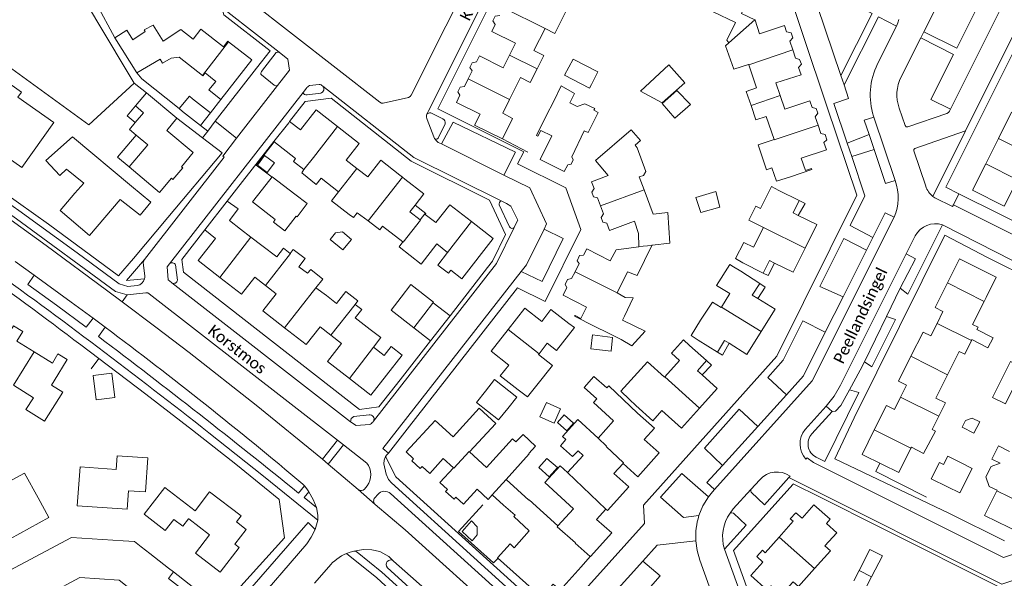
# Model space of a CAD drawing. Extents: x 177628 to 188968, y 384226 to 390673.
# Tile 209 of 256: x 184221 to 184437, y 385762 to 385885. Entities that reach past the tile are written whole.
import ezdxf

# ---------------------------------------------------------------- set-up
doc = ezdxf.new("R2010")
doc.units = 0
for name, color, linetype, lineweight in [('B01_D', 14, 'Continuous', 9), ('B01_F', 14, 'Continuous', 9), ('B01_T', 14, 'Continuous', 9), ('B02_F', 14, 'Continuous', 9), ('B02_T', 14, 'Continuous', 9), ('B07_D', 14, 'Continuous', 9), ('B07_F', 14, 'Continuous', 9), ('B11_F', 14, 'Continuous', 9), ('B11_S', 14, 'Continuous', 9), ('B14_F', 14, 'Continuous', 9), ('T01_F', 253, 'Continuous', 9), ('T01_T', 253, 'Continuous', 9), ('T04_F', 253, 'HAAG', 9), ('T04_T', 253, 'HAAG', 9), ('T05_F', 253, 'Continuous', 9), ('T05_T', 253, 'Continuous', 9), ('T22_T', 253, 'Continuous', 9), ('V00_F', 8, 'Continuous', 9), ('V00_T', 8, 'Continuous', 9), ('Z06', 7, 'Continuous', 9)]:
    doc.layers.add(name, color=color, linetype=linetype, lineweight=lineweight)
doc.styles.add('Legend', font='calibri.ttf')
doc.linetypes.add('HAAG', pattern='A,4,-1,[5,TOPOCAD.SHX,S=0.35,R=0,X=-0.35,Y=-0.35],-1', length=6)

msp = doc.modelspace()

# ---------------------------------------------------------------- linework, layer by layer
at = {"layer": 'B01_D', "linetype": 'Continuous'}
for points in [[(184381.308, 385893.618), (184382.719, 385892.927), (184379.305, 385885.929), (184382.232, 385884.505)], [(184382.232, 385884.505), (184382.294, 385884.475)], [(184382.294, 385884.475), (184383.284, 385881.426), (184388.759, 385883.304), (184389.238, 385881.886)], [(184328.398, 385876.766), (184329.726, 385879.399), (184324.527, 385881.994), (184325.285, 385883.517)], [(184389.918, 385879.871), (184390.561, 385877.967)], [(184390.561, 385877.967), (184391.193, 385876.095)], [(184321.18, 385875.29), (184321.846, 385876.627), (184327.021, 385874.034), (184328.398, 385876.766)], [(184320.202, 385873.323), (184319.331, 385871.573)], [(184387.829, 385867.91), (184386.885, 385870.7), (184392.407, 385872.498), (184391.864, 385874.107)], [(184319.331, 385871.573), (184318.517, 385869.938)], [(184317.549, 385867.994), (184316.768, 385866.424), (184321.968, 385863.869), (184320.715, 385861.434), (184326.866, 385858.41)], [(184394.827, 385865.305), (184394.324, 385866.801), (184388.834, 385864.941), (184387.829, 385867.91)], [(184326.866, 385858.41), (184329.071, 385862.897)], [(184336.559, 385863.619), (184334.337, 385859.141), (184334.617, 385858.986), (184335.262, 385860.28), (184337.726, 385859.057), (184335.141, 385853.886), (184340.381, 385851.257), (184341.224, 385852.712), (184341.934, 385852.855), (184342.423, 385853.817)], [(184396.121, 385861.455), (184395.514, 385863.261)], [(184396.738, 385859.619), (184396.121, 385861.455)], [(184397.418, 385857.594), (184397.952, 385856.005), (184392.437, 385854.191), (184393.365, 385851.486), (184394.715, 385851.937), (184394.793, 385851.729), (184390.064, 385850.107)], [(184391.993, 385844.9), (184387.514, 385847.123)], [(184391.795, 385841.63), (184390.65, 385842.194), (184391.993, 385844.9)], [(184391.795, 385841.63), (184395.867, 385839.623), (184393.272, 385834.424)], [(184393.272, 385834.424), (184390.64, 385829.15), (184386.57, 385831.181)], [(184379.592, 385831.221), (184384.066, 385828.988)], [(184384.066, 385828.988), (184385.441, 385831.744), (184386.57, 385831.181)], [(184383.353, 385826.709), (184379.149, 385829.417)], [(184382.898, 385823.405), (184381.695, 385824.138), (184383.353, 385826.709)], [(184383.641, 385816.169), (184386.687, 385821.094), (184382.898, 385823.405)], [(184376.613, 385813.592), (184380.534, 385811.145), (184383.641, 385816.169)], [(184371.647, 385809.79), (184367.9, 385813.1)], [(184369.79, 385814.246), (184374.056, 385811.637)], [(184374.056, 385811.637), (184375.628, 385814.207), (184376.613, 385813.592)], [(184370.672, 385806.631), (184369.662, 385807.543), (184371.647, 385809.79)], [(184370.672, 385806.631), (184373.963, 385803.658), (184370.082, 385799.338)], [(184370.082, 385799.338), (184366.142, 385794.952), (184361.835, 385798.805), (184359.84, 385796.587), (184356.122, 385799.931)], [(184307.385, 385788.259), (184305.764, 385789.739), (184312.08, 385796.669), (184316.031, 385793.084), (184321.735, 385799.349), (184325.432, 385795.982)], [(184353.365, 385787.234), (184356.594, 385784.31), (184361.29, 385789.524), (184357.971, 385792.464), (184360.204, 385794.935), (184356.495, 385798.287)], [(184316.111, 385786.273), (184313.89, 385788.281), (184310.936, 385785.018), (184309.269, 385786.539)], [(184349.553, 385777.214), (184349.938, 385776.873), (184354.629, 385782.089), (184351.335, 385785.051), (184353.365, 385787.234)], [(184314.778, 385781.524), (184313.151, 385783.011), (184316.111, 385786.273)], [(184316.641, 385779.822), (184318.323, 385778.286), (184321.29, 385781.56), (184323.727, 385779.346), (184324.599, 385780.306)], [(184387.572, 385771.079), (184390.64, 385774.533), (184390.042, 385775.062), (184391.27, 385776.421), (184392.622, 385775.225), (184395.237, 385778.158), (184398.798, 385774.978), (184397.999, 385774.044), (184400.231, 385772.032), (184397.628, 385769.139), (184398.828, 385768.069), (184395.336, 385764.152)], [(184346.181, 385766.833), (184350.845, 385772.028), (184347.517, 385774.941), (184349.553, 385777.214)], [(184344.169, 385764.571), (184339.502, 385759.403), (184337.998, 385760.727), (184335.475, 385757.897), (184325.814, 385766.526), (184328.548, 385769.568)], [(184387.572, 385771.079), (184384.504, 385767.625), (184383.927, 385768.176), (184382.702, 385766.797), (184384.035, 385765.601), (184381.409, 385762.651), (184384.994, 385759.459), (184385.825, 385760.392), (184388.069, 385758.382), (184390.67, 385761.286), (184391.844, 385760.234), (184395.336, 385764.152)]]:
    msp.add_lwpolyline(points, dxfattribs=at)
at = {"layer": 'B01_F', "linetype": 'Continuous'}
for points in [[(184389.238, 385881.886), (184390.215, 385881.662), (184390.569, 385880.583), (184389.918, 385879.871)], [(184391.193, 385876.095), (184392.081, 385875.856), (184392.471, 385874.826), (184391.864, 385874.107)], [(184394.827, 385865.305), (184395.725, 385865.089), (184396.096, 385864.031), (184395.514, 385863.261)], [(184396.738, 385859.619), (184397.661, 385859.411), (184398.023, 385858.234), (184397.418, 385857.594)], [(184283.31, 385851.702), (184280.987, 385853.472), (184281.489, 385854.088)], [(184266.47, 385844.74), (184261.567, 385838.464)], [(184266.957, 385840.501), (184268.848, 385843.098), (184266.47, 385844.74)], [(184261.567, 385838.464), (184263.899, 385836.58)], [(184344.169, 385764.571), (184346.141, 385766.788)], [(184346.141, 385766.788), (184346.181, 385766.833)]]:
    msp.add_lwpolyline(points, dxfattribs=at)
at = {"layer": 'B01_T', "linetype": 'Continuous'}
for points in [[(184378, 385883.94), (184373.143, 385886.301)], [(184325.285, 385883.517), (184324.777, 385884.283), (184325.284, 385885.315), (184326.262, 385885.481)], [(184376.09, 385880.06), (184378, 385883.94)], [(184248.463, 385881.942), (184248.26, 385882.31), (184250.187, 385883.375)], [(184250.187, 385883.375), (184252.4, 385879.864)], [(184256.307, 385882.427), (184259.024, 385880.317)], [(184266.74, 385879.73), (184266.617, 385879.825), (184265.656, 385878.586), (184260.68, 385882.45), (184259.024, 385880.317)], [(184336.21, 385882.628), (184333.793, 385877.782), (184335.941, 385876.71), (184334.468, 385873.757)], [(184266.74, 385879.73), (184271.838, 385875.771), (184265.085, 385867.074)], [(184376.09, 385880.06), (184376.577, 385879.459)], [(184254.198, 385876.101), (184252.27, 385875.04), (184251.792, 385875.907)], [(184255.91, 385876.31), (184254.198, 385876.101)], [(184255.91, 385876.31), (184261.014, 385872.355)], [(184320.202, 385873.323), (184319.692, 385874.091), (184320.199, 385875.123), (184321.18, 385875.29)], [(184261.014, 385872.355), (184261.15, 385872.25), (184261.65, 385872.877), (184263.963, 385871.032), (184262.47, 385869.16)], [(184334.468, 385873.757), (184332.99, 385870.793), (184330.85, 385871.86), (184328.44, 385867.028)], [(184381.441, 385865.712), (184380.39, 385868.84), (184382.61, 385869.59), (184380.909, 385874.697)], [(184380.909, 385874.697), (184380.888, 385874.76)], [(184217.086, 385853.541), (184217.854, 385854.624), (184221.379, 385852.123), (184228.396, 385862.014), (184220.54, 385867.588), (184221.303, 385868.662), (184217.517, 385871.348)], [(184248.777, 385868.537), (184246.323, 385865.636)], [(184255.42, 385862.975), (184248.777, 385868.537)], [(184265.085, 385867.074), (184262.47, 385869.16)], [(184317.549, 385867.994), (184317.052, 385868.743), (184317.559, 385869.775), (184318.517, 385869.938)], [(184328.44, 385867.028), (184326.965, 385864.071), (184329.071, 385862.897)], [(184336.559, 385863.619), (184338.06, 385866.56)], [(184246.323, 385865.636), (184244.514, 385863.499), (184246.278, 385862.023)], [(184246.323, 385865.636), (184248.086, 385864.16), (184246.278, 385862.023)], [(184285.981, 385864.787), (184282.538, 385860.37), (184280.156, 385862.228)], [(184290.709, 385861.103), (184285.981, 385864.787)], [(184382.49, 385862.59), (184381.441, 385865.712)], [(184435.723, 385858.535), (184438.61, 385864.316), (184445.579, 385860.836), (184442.692, 385855.055)], [(184244.933, 385852.259), (184251.593, 385846.661), (184254.233, 385849.782), (184254.563, 385849.503), (184256.728, 385852.04), (184256.413, 385852.306), (184259.015, 385855.4), (184253.216, 385860.274), (184255.42, 385862.975)], [(184280.156, 385862.228), (184279.96, 385861.96), (184276.711, 385857.812)], [(184382.49, 385862.59), (184384.768, 385863.352), (184386.466, 385858.278)], [(184246.278, 385862.023), (184244.993, 385860.504), (184246.508, 385859.23)], [(184294.927, 385851.929), (184292.572, 385853.764), (184295.426, 385857.426), (184290.709, 385861.103)], [(184342.081, 385854.495), (184344.816, 385860.182)], [(184355.12, 385860.44), (184347.3, 385853.68), (184350.081, 385850.42)], [(184355.12, 385860.44), (184357.17, 385858.07)], [(184233.05, 385846.511), (184234.974, 385848.74), (184231.198, 385851.776), (184229.729, 385850.371), (184226.661, 385853.678), (184232.486, 385858.901), (184245.442, 385848.055)], [(184246.508, 385859.23), (184242.407, 385854.382), (184244.933, 385852.259)], [(184246.508, 385859.23), (184249.034, 385857.107), (184244.933, 385852.259)], [(184276.711, 385857.812), (184281.489, 385854.088)], [(184357.17, 385858.07), (184356.017, 385857.072)], [(184386.012, 385852.062), (184384.789, 385851.653), (184382.964, 385857.106), (184386.466, 385858.278)], [(184432.925, 385852.933), (184435.723, 385858.535)], [(184304.361, 385850.457), (184300.161, 385853.73), (184297.31, 385850.072), (184294.927, 385851.929)], [(184342.081, 385854.495), (184342.423, 385853.817)], [(184386.012, 385852.062), (184386.98, 385849.17)], [(184439.894, 385849.452), (184437.008, 385843.672), (184430.038, 385847.152), (184432.925, 385852.933)], [(184287.084, 385849.783), (184290.913, 385846.801)], [(184304.901, 385850.036), (184304.361, 385850.457)], [(184305.459, 385849.601), (184304.901, 385850.036)], [(184307.706, 385843.891), (184309.626, 385846.354), (184305.459, 385849.601)], [(184350.081, 385850.42), (184346.447, 385849.03), (184347.011, 385847.501)], [(184357.953, 385847.242), (184356.909, 385850.072)], [(184386.98, 385849.17), (184390.064, 385850.107)], [(184347.759, 385845.478), (184346.865, 385845.712), (184346.496, 385846.715), (184347.011, 385847.501)], [(184359.93, 385841.88), (184357.953, 385847.242)], [(184383.526, 385843.123), (184385.94, 385847.95)], [(184385.94, 385847.95), (184387.514, 385847.123)], [(184233.05, 385846.511), (184229.82, 385842.694), (184236.278, 385837.228), (184242.98, 385845.147)], [(184290.913, 385846.801), (184289.38, 385844.831), (184293.248, 385841.819)], [(184348.399, 385843.745), (184347.759, 385845.478)], [(184391.993, 385844.9), (184393.297, 385844.263), (184391.795, 385841.63)], [(184308.826, 385840.664), (184306.565, 385842.426), (184307.706, 385843.891)], [(184307.706, 385843.891), (184310.035, 385842.031), (184309.937, 385841.868)], [(184320.059, 385840.303), (184315.334, 385843.985), (184312.268, 385840.051), (184309.937, 385841.868)], [(184349.049, 385841.982), (184348.399, 385843.745)], [(184269.355, 385838.63), (184266.957, 385840.501)], [(184309.937, 385841.868), (184309.83, 385841.951), (184308.826, 385840.664)], [(184349.812, 385839.918), (184348.882, 385840.161), (184348.513, 385841.164), (184349.049, 385841.982)], [(184300.582, 385839.274), (184305.033, 385835.809)], [(184315.533, 385829.624), (184317.933, 385827.753), (184324.821, 385836.591), (184320.059, 385840.303)], [(184349.812, 385839.918), (184350.389, 385838.354), (184355.08, 385840.086)], [(184355.08, 385840.086), (184355.837, 385840.366)], [(184356.714, 385837.656), (184355.837, 385840.366)], [(184379.592, 385831.221), (184378.037, 385832.147), (184379.822, 385835.716), (184381.964, 385834.645), (184384.133, 385838.983)], [(184263.899, 385836.58), (184260.109, 385831.722), (184264.845, 385828.028)], [(184356.714, 385837.656), (184356.829, 385834.837)], [(184274.069, 385835.049), (184277.331, 385832.516)], [(184280.303, 385833.31), (184280.975, 385834.175), (184283.578, 385832.154), (184282.177, 385830.349)], [(184305.033, 385835.809), (184304.18, 385834.713), (184309.01, 385830.953), (184312.452, 385835.373), (184314.834, 385833.519)], [(184351.798, 385834.109), (184350.535, 385831.644), (184345.382, 385834.284), (184344.671, 385832.896)], [(184356.829, 385834.837), (184356.833, 385834.73)], [(184343.731, 385831.062), (184343.24, 385831.702), (184343.772, 385832.823), (184344.671, 385832.896)], [(184424.555, 385826.84), (184427.196, 385832.133), (184435.24, 385828.119), (184433.007, 385823.645)], [(184343.731, 385831.062), (184342.805, 385829.254)], [(184377.577, 385830.337), (184379.149, 385829.417)], [(184386.57, 385831.181), (184385.213, 385828.435), (184384.066, 385828.988)], [(184264.845, 385828.028), (184269.595, 385824.322), (184272.549, 385828.109), (184274.907, 385826.269)], [(184341.029, 385825.786), (184340.623, 385826.496), (184341.133, 385827.583), (184342.052, 385827.783)], [(184342.805, 385829.254), (184342.052, 385827.783)], [(184274.907, 385826.269), (184277.246, 385824.445), (184274.31, 385820.682), (184279.069, 385816.969)], [(184347.164, 385817.233), (184342.714, 385819.513), (184342.809, 385819.699), (184344.082, 385819.047), (184345.345, 385821.513), (184340.192, 385824.153), (184341.029, 385825.786)], [(184383.353, 385826.709), (184384.525, 385825.919), (184382.898, 385823.405)], [(184422.24, 385817.937), (184423.544, 385820.549), (184421.84, 385821.399), (184424.555, 385826.84)], [(184288.294, 385824.03), (184290.487, 385822.328), (184292.526, 385824.955), (184295.153, 385822.916), (184294.526, 385822.109)], [(184376.765, 385824.468), (184374.954, 385821.541)], [(184432.566, 385822.759), (184433.007, 385823.645)], [(184328.099, 385816.597), (184331.773, 385821.29), (184335.488, 385818.381), (184337.525, 385820.984), (184341.462, 385817.901)], [(184374.954, 385821.541), (184374.901, 385821.455)], [(184431.009, 385816.624), (184431.258, 385817.122), (184430.059, 385817.72), (184432.566, 385822.759)], [(184297.857, 385816.581), (184294.542, 385819.155)], [(184224.108, 385811.689), (184220.276, 385814.039), (184221.602, 385816.201), (184219.58, 385817.441), (184216.17, 385812.037), (184215.942, 385812.181), (184214.282, 385809.551), (184211.926, 385811.051)], [(184279.069, 385816.969), (184283.797, 385813.281), (184286.85, 385817.195), (184289.214, 385815.35)], [(184341.462, 385817.901), (184342.66, 385817.02), (184338.767, 385812.029), (184336.72, 385813.626), (184334.903, 385811.296)], [(184368.26, 385815.28), (184370.363, 385818.679)], [(184416.511, 385810.727), (184419.164, 385816.045), (184420.871, 385815.193), (184422.24, 385817.937)], [(184289.214, 385815.35), (184291.556, 385813.523), (184288.5, 385809.605), (184293.271, 385805.883)], [(184330.341, 385803.342), (184326.404, 385806.424), (184328.248, 385808.779), (184324.361, 385811.822), (184328.099, 385816.597)], [(184368.26, 385815.28), (184369.79, 385814.246)], [(184293.271, 385805.883), (184297.989, 385802.203), (184304.84, 385810.984), (184302.441, 385812.856)], [(184302.441, 385812.856), (184300.921, 385810.903), (184298.57, 385812.728)], [(184366.61, 385814.37), (184363.939, 385811.406), (184365.722, 385809.8), (184362.475, 385806.197)], [(184367.9, 385813.1), (184366.61, 385814.37)], [(184376.613, 385813.592), (184375.196, 385810.995), (184374.056, 385811.637)], [(184424.561, 385806.697), (184427.109, 385811.806), (184428.308, 385811.208), (184429.785, 385814.17)], [(184429.785, 385814.17), (184429.895, 385814.39)], [(184228.497, 385805.311), (184231.372, 385809.999), (184229.331, 385811.251), (184228.099, 385809.242), (184224.108, 385811.689)], [(184334.903, 385811.296), (184334.756, 385811.108)], [(184414.257, 385801.794), (184415.567, 385804.42), (184413.803, 385805.3), (184416.511, 385810.727)], [(184371.647, 385809.79), (184372.766, 385808.787), (184370.672, 385806.631)], [(184362.475, 385806.197), (184362.435, 385806.153)], [(184422.635, 385797.614), (184424.094, 385800.54), (184422.01, 385801.58), (184424.561, 385806.697)], [(184227.93, 385804.387), (184230.391, 385802.829), (184226.373, 385796.484), (184222.312, 385799.077), (184223.929, 385801.61), (184219.544, 385804.41)], [(184228.497, 385805.311), (184227.93, 385804.387)], [(184330.341, 385803.342), (184332.39, 385801.81), (184334.423, 385804.415)], [(184349.744, 385803.779), (184350.204, 385804.281), (184356.495, 385798.287)], [(184408.481, 385794.619), (184411.134, 385799.935), (184412.892, 385799.058), (184414.257, 385801.794)], [(184351.251, 385796.546), (184346.829, 385800.593), (184347.582, 385801.416)], [(184356.122, 385799.931), (184354.761, 385801.223)], [(184421.176, 385794.689), (184422.635, 385797.614)], [(184325.432, 385795.982), (184319.663, 385789.755)], [(184340.789, 385792.443), (184340.024, 385793.143), (184343.406, 385796.839), (184347.887, 385792.738)], [(184408.481, 385794.619), (184405.778, 385789.201), (184410.252, 385786.969)], [(184319.663, 385789.755), (184323.389, 385786.367), (184329.092, 385792.637), (184329.811, 385791.983)], [(184416.522, 385790.598), (184416.608, 385790.77)], [(184233.533, 385777.946), (184234.17, 385786.447), (184242.122, 385785.9), (184242.329, 385788.907), (184249.06, 385788.444), (184248.546, 385780.982), (184244.777, 385781.241), (184244.499, 385777.192), (184233.533, 385777.946)], [(184332.626, 385789.422), (184332.728, 385789.33), (184327.68, 385783.705)], [(184344.565, 385788.987), (184343.484, 385789.976)], [(184410.252, 385786.969), (184413.84, 385785.22), (184416.522, 385790.598)], [(184307.385, 385788.259), (184306.99, 385787.81), (184308.85, 385786.12), (184309.269, 385786.539)], [(184339, 385773.504), (184342.436, 385777.259), (184336.141, 385783.021), (184339.523, 385786.716), (184341.16, 385785.218)], [(184224.956, 385779.706), (184221.98, 385785.119), (184213.42, 385780.467), (184216.489, 385774.922)], [(184259.402, 385776.819), (184252.749, 385781.973), (184248.217, 385776.123), (184252.881, 385772.51), (184254.769, 385774.947), (184256.707, 385773.434), (184257.995, 385775.083), (184258.046, 385775.043)], [(184258.046, 385775.043), (184262.598, 385771.548), (184259.496, 385767.508), (184264.906, 385763.354), (184269.076, 385768.784), (184268.137, 385769.506), (184270.635, 385772.76), (184268.492, 385774.405), (184269.504, 385775.723), (184262.608, 385781.018), (184259.402, 385776.819)], [(184314.778, 385781.524), (184314.41, 385781.08), (184316.27, 385779.4), (184316.641, 385779.822)], [(184434.913, 385780.321), (184432.69, 385775.842), (184440.759, 385771.835), (184443.463, 385777.294)], [(184434.913, 385780.321), (184435.372, 385781.224)], [(184435.372, 385781.224), (184435.446, 385781.371)], [(184224.956, 385779.706), (184227.33, 385775.38), (184218.804, 385770.702), (184216.489, 385774.922)], [(184332.63, 385779.155), (184332.719, 385779.252), (184339, 385773.504)], [(184332.749, 385772.435), (184329.337, 385775.557), (184329.644, 385775.893)], [(184328.548, 385769.568), (184329.464, 385768.732)]]:
    msp.add_lwpolyline(points, dxfattribs=at)
at = {"layer": 'B02_F', "linetype": 'Continuous'}
for points in [[(184274.652, 385854.759), (184273.094, 385852.687), (184275.258, 385851.059), (184276.816, 385853.131), (184274.652, 385854.759)], [(184403.987, 385761.504), (184405.135, 385763.732)], [(184407.884, 385762.377), (184406.711, 385760.1)]]:
    msp.add_lwpolyline(points, dxfattribs=at)
at = {"layer": 'B02_T', "linetype": 'Continuous'}
for points in [[(184258.824, 385867.201), (184258.169, 385867.786), (184255.925, 385865.093)], [(184262.771, 385864.132), (184258.824, 385867.201)], [(184255.925, 385865.093), (184256.673, 385864.436)], [(184256.673, 385864.436), (184260.62, 385861.366)], [(184260.62, 385861.366), (184262.771, 385864.132)], [(184274.21, 385847.36), (184276.37, 385850.12), (184281.318, 385846.26)], [(184277.013, 385840.705), (184272.05, 385844.6), (184274.21, 385847.36)], [(184304.661, 385823.719), (184306.767, 385826.447), (184311.73, 385822.57), (184309.595, 385819.799)], [(184307.4, 385816.95), (184302.435, 385820.835), (184304.661, 385823.719)], [(184309.595, 385819.799), (184307.4, 385816.95)], [(184330.055, 385801.749), (184325.101, 385805.614), (184323.116, 385803.101)], [(184323.116, 385803.101), (184321.164, 385800.629), (184326.039, 385796.766), (184328.078, 385799.296)], [(184328.078, 385799.296), (184330.055, 385801.749)], [(184424.55, 385782.1), (184420.99, 385783.88), (184422.782, 385787.467), (184423.686, 385787.016), (184424.58, 385788.805), (184427.26, 385787.47)], [(184427.26, 385787.47), (184429.93, 385786.121)], [(184427.27, 385780.75), (184429.93, 385786.121)], [(184424.55, 385782.1), (184427.27, 385780.75)], [(184407.884, 385762.377), (184410.244, 385766.958), (184407.521, 385768.363), (184405.135, 385763.732)], [(184407.884, 385762.377), (184405.135, 385763.732)]]:
    msp.add_lwpolyline(points, dxfattribs=at)
at = {"layer": 'B07_D', "linetype": 'Continuous'}
for points in [[(184327.09, 385887.144), (184336.21, 385882.628)], [(184376.577, 385879.459), (184382.232, 385884.505)], [(184266.74, 385879.73), (184261.014, 385872.355)], [(184380.909, 385874.697), (184390.561, 385877.967)], [(184328.398, 385876.766), (184334.468, 385873.757)], [(184319.331, 385871.573), (184328.44, 385867.028)], [(184381.441, 385865.712), (184387.829, 385867.91)], [(184285.436, 385854.356), (184290.709, 385861.103)], [(184386.466, 385858.278), (184386.479, 385858.24), (184396.121, 385861.455)], [(184435.723, 385858.535), (184442.692, 385855.055)], [(184290.913, 385846.801), (184294.927, 385851.929)], [(184432.925, 385852.933), (184439.894, 385849.452)], [(184297.371, 385840.413), (184304.901, 385850.036)], [(184348.399, 385843.745), (184357.953, 385847.242)], [(184305.033, 385835.809), (184305.114, 385835.746), (184308.909, 385840.599), (184308.826, 385840.664)], [(184314.834, 385833.519), (184320.059, 385840.303)], [(184384.133, 385838.983), (184393.272, 385834.424)], [(184264.845, 385828.028), (184271.68, 385836.864)], [(184356.829, 385834.837), (184359.668, 385835.058)], [(184274.907, 385826.269), (184280.344, 385833.278), (184280.303, 385833.31)], [(184342.805, 385829.254), (184352.05, 385824.623)], [(184285.911, 385825.753), (184279.069, 385816.969)], [(184424.555, 385826.84), (184432.566, 385822.759)], [(184294.526, 385822.109), (184289.214, 385815.35)], [(184374.954, 385821.541), (184383.641, 385816.169)], [(184422.24, 385817.937), (184429.785, 385814.17)], [(184328.099, 385816.597), (184334.903, 385811.296)], [(184293.271, 385805.883), (184298.57, 385812.728)], [(184219.544, 385804.41), (184224.108, 385811.689)], [(184416.511, 385810.727), (184424.561, 385806.697)], [(184362.475, 385806.197), (184370.082, 385799.338)], [(184414.257, 385801.794), (184422.635, 385797.614)], [(184408.481, 385794.619), (184416.522, 385790.598)], [(184347.887, 385792.738), (184349.732, 385791.05), (184349.631, 385790.939), (184353.454, 385787.33), (184353.365, 385787.234)], [(184319.663, 385789.755), (184319.552, 385789.856), (184316.2, 385786.193), (184316.111, 385786.273)], [(184341.16, 385785.218), (184349.553, 385777.214)], [(184324.599, 385780.306), (184327.68, 385783.705)], [(184435.372, 385781.224), (184443.463, 385777.294)], [(184339, 385773.504), (184338.858, 385773.348), (184342.931, 385769.845), (184342.829, 385769.735), (184346.141, 385766.788)], [(184387.572, 385771.079), (184395.336, 385764.152)]]:
    msp.add_lwpolyline(points, dxfattribs=at)
at = {"layer": 'B07_F', "linetype": 'Continuous'}
msp.add_lwpolyline([(184283.31, 385851.702), (184285.436, 385854.356)], dxfattribs=at)
at = {"layer": 'B11_F', "linetype": 'Continuous'}
for points in [[(184241.816, 385880.558), (184244.411, 385882.252), (184245.734, 385880.161), (184248.463, 385881.942)], [(184252.4, 385879.864), (184256.307, 385882.427)], [(184246.637, 385872.938), (184241.816, 385880.558)], [(184251.792, 385875.907), (184246.637, 385872.938)], [(184283.31, 385851.702), (184282.815, 385851.004), (184285.957, 385848.445), (184287.084, 385849.783)], [(184245.442, 385848.055), (184249.708, 385844.506), (184247.378, 385841.677), (184242.98, 385845.147)], [(184351.798, 385834.109), (184356.833, 385834.73)], [(184353.624, 385819.558), (184355.549, 385823.558), (184353.816, 385823.648), (184352.05, 385824.623)], [(184350.029, 385815.877), (184352.93, 385814.447), (184355.294, 385813.049), (184358.189, 385816.255), (184353.199, 385818.663), (184353.624, 385819.558)], [(184347.164, 385817.233), (184350.029, 385815.877)], [(184297.857, 385816.581), (184300.199, 385814.887), (184298.57, 385812.728)]]:
    msp.add_lwpolyline(points, dxfattribs=at)
at = {"layer": 'B11_S', "linetype": 'Continuous'}
for points in [[(184336.21, 385882.628), (184338.365, 385881.55), (184340.78, 385886.38)], [(184380.888, 385874.76), (184377.681, 385873.704), (184375.84, 385878.826), (184376.577, 385879.459)], [(184344.816, 385860.182), (184345.665, 385859.807), (184347.892, 385864.21), (184346.942, 385864.746), (184347.11, 385865.091), (184344.928, 385866.093), (184343.298, 385865.495), (184341.65, 385866.307), (184342.69, 385868.379), (184339.741, 385870.029), (184338.06, 385866.56)], [(184356.017, 385857.072), (184356.444, 385856.428), (184358.372, 385851.252), (184357.815, 385850.381), (184356.909, 385850.072)], [(184383.526, 385843.123), (184382.505, 385843.633), (184380.971, 385840.564), (184384.133, 385838.983)], [(184297.371, 385840.413), (184294.971, 385842.188), (184294.162, 385841.143), (184293.248, 385841.819)], [(184359.668, 385835.058), (184359.702, 385835.127), (184363.58, 385835.543), (184363.158, 385842.29), (184359.93, 385841.88)], [(184271.68, 385836.864), (184269.355, 385838.63)], [(184300.582, 385839.274), (184299.979, 385838.483), (184297.371, 385840.413)], [(184274.069, 385835.049), (184271.68, 385836.864)], [(184277.331, 385832.516), (184278.845, 385834.445), (184280.303, 385833.31)], [(184352.05, 385824.623), (184354.331, 385829.268), (184356.41, 385828.432), (184359.668, 385835.058)], [(184314.834, 385833.519), (184312.665, 385830.71), (184315.01, 385828.953), (184315.533, 385829.624)], [(184285.911, 385825.753), (184287.437, 385827.62), (184284.794, 385829.779), (184284.115, 385828.943), (184282.177, 385830.349)], [(184376.765, 385824.468), (184373.875, 385826.249), (184376.775, 385830.871), (184377.577, 385830.337)], [(184288.294, 385824.03), (184285.911, 385825.753)], [(184294.526, 385822.109), (184295.986, 385820.986), (184294.542, 385819.155)], [(184370.363, 385818.679), (184372.986, 385822.586), (184374.901, 385821.455)], [(184429.895, 385814.39), (184433.401, 385812.581), (184434.58, 385814.801), (184431.009, 385816.624)], [(184334.423, 385804.415), (184337.875, 385808.704), (184334.756, 385811.108)], [(184354.761, 385801.223), (184352.847, 385803.1), (184358.724, 385809.492), (184362.435, 385806.153)], [(184347.582, 385801.416), (184344.777, 385803.92), (184346.909, 385806.273), (184349.744, 385803.779)], [(184347.887, 385792.738), (184351.251, 385796.546)], [(184329.811, 385791.983), (184331.385, 385793.556), (184334.124, 385791.039), (184332.626, 385789.422)], [(184416.608, 385790.77), (184419.278, 385789.388), (184421.916, 385794.321), (184421.176, 385794.689)], [(184343.484, 385789.976), (184342.266, 385788.749), (184339.647, 385791.093), (184340.789, 385792.443)], [(184438.163, 385789.832), (184435.711, 385791.086), (184434.295, 385788.135), (184436.126, 385787.268), (184434.116, 385786.547), (184432.923, 385784.274), (184433.649, 385782.159), (184435.446, 385781.371)], [(184341.16, 385785.218), (184344.565, 385788.987)], [(184327.68, 385783.705), (184330.155, 385781.43)], [(184327.121, 385778.1), (184324.599, 385780.306)], [(184330.155, 385781.43), (184332.63, 385779.155)], [(184329.644, 385775.893), (184327.121, 385778.1)], [(184329.464, 385768.732), (184332.749, 385772.435)]]:
    msp.add_lwpolyline(points, dxfattribs=at)
at = {"layer": 'B14_F', "linetype": 'Continuous'}
for points in [[(184346.377, 385870.338), (184345.96, 385869.534), (184340.508, 385872.362), (184342.357, 385875.924), (184347.808, 385873.096), (184347.381, 385872.273)], [(184363.368, 385874.668), (184366.909, 385870.708), (184361.922, 385866.299), (184357.194, 385868.854), (184363.368, 385874.668)], [(184347.381, 385872.273), (184346.377, 385870.338)], [(184365.161, 385869.015), (184361.955, 385866.157), (184364.682, 385862.981), (184368.146, 385865.972), (184365.161, 385869.015)], [(184281.318, 385846.26), (184284.009, 385844.254), (184281.786, 385841.323), (184281.627, 385841.463)], [(184369.324, 385845.535), (184370.41, 385842.305), (184374.542, 385843.458), (184373.683, 385846.895), (184369.324, 385845.535)], [(184277.013, 385840.705), (184276.596, 385840.158), (184279.084, 385838.246), (184281.627, 385841.463)], [(184291.842, 385834.092), (184293.75, 385836.371), (184291.756, 385838.044), (184290.242, 385837.843), (184289.055, 385836.376), (184291.842, 385834.092)], [(184351.052, 385814.885), (184350.697, 385811.837), (184346.292, 385812.353), (184346.647, 385815.401), (184351.052, 385814.885)], [(184434.43, 385801.691), (184438.334, 385809.578), (184441.179, 385808.169), (184437.275, 385800.283), (184434.43, 385801.691)], [(184241.169, 385807.042), (184237.042, 385806.529), (184237.707, 385801.179), (184241.834, 385801.692), (184241.169, 385807.042)], [(184339.616, 385799.213), (184336.535, 385800.606), (184335.103, 385797.47), (184338.184, 385796.077), (184339.616, 385799.213)], [(184341.026, 385794.412), (184342.495, 385796.077), (184340.444, 385797.888), (184338.975, 385796.223), (184341.026, 385794.412)], [(184431.669, 385796.356), (184429.967, 385797.18), (184428.502, 385796.617), (184427.767, 385795.209), (184430.282, 385793.883), (184431.669, 385796.356)], [(184338.937, 385786.305), (184337.134, 385784.265), (184334.84, 385786.304), (184336.643, 385788.344), (184338.937, 385786.305)], [(184320.224, 385770.254), (184321.345, 385771.53), (184321.343, 385773.326), (184320.054, 385774.635), (184318.038, 385772.312), (184320.224, 385770.254)]]:
    msp.add_lwpolyline(points, dxfattribs=at)
at = {"layer": 'T01_F', "linetype": 'Continuous'}
for points in [[(184265.085, 385867.074), (184262.771, 385864.132)], [(184276.305, 385850.037), (184272.83, 385852.638), (184276.783, 385857.756)], [(184332.418, 385855.533), (184326.866, 385858.41)], [(184311.66, 385822.479), (184315.367, 385819.613)], [(184311.063, 385814.1), (184307.4, 385816.95)], [(184238.312, 385810.237), (184236.603, 385807.959)], [(184409.681, 385787.254), (184408.815, 385785.471), (184419.91, 385779.824)]]:
    msp.add_lwpolyline(points, dxfattribs=at)
at = {"layer": 'T01_T', "linetype": 'Continuous'}
for points in [[(184268.523, 385847.368), (184266.47, 385844.74)], [(184253.429, 385841.172), (184245.869, 385832.215)], [(184315.367, 385819.613), (184323.617, 385830.182)], [(184304.415, 385805.583), (184311.063, 385814.1)], [(184258.863, 385794.557), (184248.61, 385802.427), (184238.312, 385810.237)], [(184277.787, 385779.359), (184268.388, 385787.037), (184258.863, 385794.557)], [(184269.48, 385760.303), (184279.033, 385770.901), (184277.87, 385779.29), (184277.787, 385779.359)], [(184424.973, 385776.256), (184437.045, 385770.221)]]:
    msp.add_lwpolyline(points, dxfattribs=at)
at = {"layer": 'T04_F', "linetype": 'HAAG'}
for points in [[(184219.175, 385873.784), (184236.121, 385861.486), (184246.082, 385870.651)], [(184325.931, 385766.422), (184324.942, 385765.401), (184317.249, 385772.266), (184322.554, 385778.141)], [(184396.625, 385779.792), (184409.966, 385773.114)]]:
    msp.add_lwpolyline(points, dxfattribs=at)
at = {"layer": 'T04_T', "linetype": 'HAAG'}
for points in [[(184245.869, 385832.215), (184242.64, 385828.389), (184227.286, 385839.679)], [(184443.641, 385827.302), (184433.35, 385832.433)], [(184254.668, 385763.432), (184262.597, 385757.212), (184267.07, 385757.63), (184269.48, 385760.303)]]:
    msp.add_lwpolyline(points, dxfattribs=at)
at = {"layer": 'T05_F', "linetype": 'Continuous'}
for points in [[(184241.816, 385880.558), (184237.818, 385888.07)], [(184255.925, 385865.093), (184247.752, 385871.56), (184246.637, 385872.938)]]:
    msp.add_lwpolyline(points, dxfattribs=at)
at = {"layer": 'T05_T', "linetype": 'Continuous'}
for points in [[(184436.041, 385841.907), (184444.105, 385837.886)], [(184314.616, 385805.816), (184306.497, 385795.394)]]:
    msp.add_lwpolyline(points, dxfattribs=at)
at = {"layer": 'T22_T', "linetype": 'Continuous'}
msp.add_lwpolyline([(184262.192, 385860.146), (184261.05, 385858.68)], dxfattribs=at)
at = {"layer": 'V00_F', "linetype": 'Continuous'}
for points in [[(184246.082, 385870.651), (184237.869, 385884.295), (184235.16, 385888.964), (184233.743, 385893.534), (184235.438, 385894.084), (184236.673, 385890.457), (184237.818, 385888.07)], [(184426.573, 385878.349), (184419.355, 385881.882)], [(184418.692, 385880.562), (184425.873, 385876.952)], [(184273.989, 385873.19), (184277.241, 385877.374)], [(184277.536, 385870.106), (184280.148, 385873.476), (184279.809, 385875.875), (184277.836, 385877.438)], [(184276.779, 385870.205), (184273.973, 385872.433)], [(184248.777, 385868.537), (184246.082, 385870.651)], [(184286.614, 385870.346), (184284.497, 385870.104)], [(184283.988, 385868.059), (184287.001, 385868.478)], [(184310.57, 385864.39), (184310.305, 385863.828)], [(184255.42, 385862.975), (184261.05, 385858.68)], [(184268.515, 385858.541), (184263.857, 385862.282)], [(184310.305, 385863.828), (184310.23, 385863.669)], [(184310.345, 385862.693), (184311.78, 385858.864)], [(184313.788, 385862.835), (184311.121, 385864.101)], [(184313.475, 385857.314), (184316.029, 385862.065), (184329.746, 385855.489), (184327.199, 385850.479)], [(184260.62, 385861.366), (184262.192, 385860.146)], [(184312.757, 385858.599), (184314.304, 385861.725)], [(184407.335, 385859.349), (184402.528, 385857.501)], [(184403.516, 385854.578), (184408.422, 385856.122)], [(184344.07, 385838.51), (184340.81, 385847.656)], [(184328.434, 385839.096), (184326.162, 385843.927)], [(184329.84, 385839.79), (184330.272, 385840.622), (184328.734, 385843.695), (184327.76, 385844.23)], [(184330.971, 385829.337), (184335.579, 385827.133), (184340.17, 385836.574), (184336, 385838.612)], [(184408.12, 385836.781), (184403.197, 385839.451)], [(184433.35, 385832.433), (184423.964, 385837.28), (184404.049, 385797.213), (184399.849, 385788.252), (184424.973, 385776.256)], [(184401.756, 385836.554), (184406.736, 385834.015)], [(184248.286, 385831.958), (184244.398, 385827.37), (184248.338, 385827.742)], [(184414.159, 385825.688), (184417.492, 385832.117), (184415.458, 385833.221)], [(184254.23, 385826.92), (184253.548, 385827.521), (184253.316, 385830.365), (184253.79, 385831.02)], [(184255.538, 385827.458), (184255.13, 385830.81)], [(184224.081, 385828.559), (184222.744, 385826.493)], [(184401.625, 385823.803), (184396.524, 385826.037)], [(184411.128, 385819.447), (184414.159, 385825.688)], [(184415.863, 385824.321), (184414.159, 385825.688)], [(184237.031, 385819.102), (184235.509, 385817.088)], [(184406.312, 385809.53), (184411.128, 385819.447)], [(184411.128, 385819.447), (184413.126, 385818.834)], [(184239.713, 385817.103), (184238.218, 385815.049)], [(184397.724, 385816.009), (184392.784, 385818.518)], [(184403.059, 385803.383), (184405.407, 385807.667), (184406.312, 385809.53)], [(184407.946, 385808.447), (184406.312, 385809.53)], [(184385.079, 385806.063), (184389.181, 385802.287)], [(184399.198, 385798.648), (184399.932, 385798.656), (184401.163, 385799.925), (184403.059, 385803.383)], [(184403.059, 385803.383), (184405.105, 385802.751)], [(184294.281, 385797.495), (184297.608, 385797.865)], [(184382.884, 385795.327), (184378.843, 385799.104)], [(184293.548, 385796.345), (184294.797, 385795.539), (184297.679, 385795.777)], [(184375.176, 385786.808), (184371.178, 385790.551)], [(184372.068, 385779.901), (184366.249, 385785.05)], [(184283.406, 385782.322), (184282.129, 385780.711)], [(184390.676, 385782.77), (184396.625, 385779.792)], [(184284.385, 385781.002), (184283.324, 385779.743)], [(184384.359, 385778.163), (184381.46, 385780.888), (184381.362, 385781.064), (184381.38, 385781.489)], [(184286.389, 385774.777), (184286.338, 385775.86), (184286.029, 385777.542)], [(184380.367, 385773.713), (184377.564, 385776.322), (184377.186, 385776.42), (184376.819, 385776.35)], [(184409.966, 385773.114), (184436.557, 385759.803)], [(184294.242, 385768.017), (184296.35, 385768.345), (184298.174, 385768.299), (184299.989, 385767.94), (184301.948, 385766.788), (184302.989, 385765.825)], [(184357.684, 385765.81), (184361.516, 385762.601), (184354.729, 385754.893), (184350.943, 385758.31)]]:
    msp.add_lwpolyline(points, dxfattribs=at)
at = {"layer": 'V00_F', "linetype": 'Continuous', "extrusion": (0, 0, -1)}
for centre, radius, start, end in [((-184277.616, 385876.683), 0.786, 61.49805, 106.22334), ((-184274.486, 385872.801), 0.631, 324.37504, 38.04661), ((-184277.234, 385870.742), 0.704, 244.62551, 310.27614), ((-184326.871, 385844.153), 0.745, 342.3183, 65.19346), ((-184328.977, 385839.391), 0.618, 221.00087, 331.44263), ((-184294.593, 385796.488), 1.054, 352.22145, 72.80471), ((-184297.775, 385796.958), 0.922, 79.54296, 208.45293)]:
    msp.add_arc(centre, radius, start, end, dxfattribs=at)
at = {"layer": 'V00_F', "linetype": 'Continuous'}
for centre, radius, start, end in [((184283.843, 385868.811), 0.766, 196.53419, 280.90773), ((184285.204, 385868.631), 1.634, 115.65574, 146.62961), ((184286.646, 385869.342), 1.005, 38.70205, 91.81893), ((184286.808, 385869.341), 0.884, 282.58538, 45.33119), ((184311.516, 385863.326), 1.331, 165.05408, 208.38603), ((184310.97, 385863.195), 0.918, 80.55448, 136.44176), ((184313.308, 385861.937), 1.018, 347.99108, 61.87305), ((184314.706, 385860.302), 3.26, 206.17277, 213.55403), ((184312.332, 385858.87), 0.504, 227.21108, 327.47948), ((184314.742, 385860.315), 3.298, 213.39401, 233.91589), ((184254.379, 385830.4), 0.856, 28.66437, 133.52215), ((184254.753, 385827.509), 0.787, 235.77102, 356.30919), ((184297.2, 385797.24), 1.54, 288.13293, 325.58369)]:
    msp.add_arc(centre, radius, start, end, dxfattribs=at)
at = {"layer": 'V00_T', "linetype": 'Continuous'}
for points in [[(184239.454, 385999.834), (184241.17, 385993.29), (184260.17, 385916.72), (184257.73, 385916.04), (184265.7, 385885.62), (184275.87, 385877.7), (184272.928, 385873.924)], [(184241.79, 385993.5), (184261.9, 385914.03), (184260.06, 385910.9), (184266.57, 385886.2), (184277.836, 385877.438)], [(184469.444, 385937.803), (184465.792, 385930.563), (184462.876, 385925.275), (184424.137, 385847.843), (184427.048, 385846.392)], [(184336.438, 385917.053), (184336.801, 385916.885), (184310.57, 385864.39)], [(184345.788, 385760.382), (184358.063, 385774.086), (184357.793, 385778.057), (184387.069, 385810.746), (184404.662, 385846.101), (184398.043, 385865.618), (184387.863, 385896.032), (184366.596, 385906.726), (184365.65, 385904.756), (184339.734, 385917.374), (184338.628, 385916.995), (184335.331, 385910.395)], [(184419.355, 385881.882), (184433.23, 385909.5)], [(184446.349, 385907.269), (184442.12, 385909.391), (184426.573, 385878.349)], [(184452.125, 385907.568), (184428.459, 385860.156)], [(184425.176, 385864.928), (184446.349, 385907.269)], [(184340.81, 385847.656), (184330.17, 385852.92), (184331.56, 385855.59), (184312.658, 385865.016), (184329.66, 385899.046)], [(184322.023, 385898.383), (184306.846, 385868.013)], [(184270.413, 385892.706), (184270.01, 385892.6), (184270.81, 385889.5), (184270.971, 385889.122), (184271.25, 385888.82), (184299.96, 385866.44), (184300.316, 385866.27), (184300.71, 385866.25), (184306.236, 385867.531)], [(184401.143, 385872.351), (184394.289, 385892.755), (184408.017, 385885.911), (184401.143, 385872.351)], [(184413.345, 385883.175), (184409.362, 385885.211), (184401.851, 385870.243)], [(184413.345, 385883.175), (184413.645, 385883.885), (184413.874, 385884.62)], [(184413.345, 385883.175), (184409.204, 385874.857)], [(184418.692, 385880.562), (184419.355, 385881.882)], [(184414.4, 385872.02), (184418.692, 385880.562)], [(184425.873, 385876.952), (184420.91, 385867.043), (184425.176, 385864.928)], [(184272.928, 385873.924), (184263.857, 385862.282)], [(184401.851, 385870.243), (184401.143, 385872.351)], [(184283.109, 385868.593), (184253.79, 385831.02)], [(184277.536, 385870.106), (184268.515, 385858.541)], [(184283.84, 385869.53), (184283.109, 385868.593)], [(184326.559, 385844.829), (184307.46, 385854.35), (184287.43, 385869.97)], [(184402.528, 385857.501), (184399.602, 385866.158), (184402.846, 385867.282), (184401.851, 385870.243)], [(184280.156, 385862.228), (184283.57, 385866.63), (184289.25, 385867.35), (184306.87, 385853.54), (184324.01, 385845.01), (184327.57, 385837.41), (184324.7, 385831.57), (184323.617, 385830.182)], [(184306.846, 385868.013), (184306.595, 385867.704), (184306.236, 385867.531)], [(184415.242, 385861.332), (184413.939, 385865.152)], [(184425.176, 385864.928), (184424.972, 385864.52), (184424.745, 385864.222), (184424.381, 385864.005), (184415.817, 385861.083)], [(184263.857, 385862.282), (184262.192, 385860.146)], [(184407.335, 385859.349), (184406.27, 385862.51), (184408.38, 385863.19)], [(184408.315, 385863.394), (184408.38, 385863.19)], [(184413.07, 385849.27), (184408.38, 385863.19)], [(184415.817, 385861.083), (184415.476, 385861.084), (184415.242, 385861.332)], [(184417.386, 385856.295), (184428.459, 385860.156)], [(184428.459, 385860.156), (184421.3, 385845.813)], [(184246.694, 385826.257), (184244.681, 385826.033), (184242.743, 385826.608), (184233.57, 385833.401), (184220.718, 385842.694), (184211.996, 385848.87), (184205.51, 385853.342), (184198.845, 385858.047), (184199.731, 385859.107)], [(184227.286, 385839.679), (184210.731, 385851.43), (184205.578, 385854.996), (184199.731, 385859.107)], [(184268.515, 385858.541), (184265.48, 385854.65), (184265.78, 385854.41), (184248.286, 385831.958)], [(184261.05, 385858.68), (184265.38, 385855.33), (184253.429, 385841.172)], [(184268.523, 385847.368), (184276.711, 385857.812)], [(184408.422, 385856.122), (184407.335, 385859.349)], [(184312.8, 385857.65), (184313.475, 385857.314)], [(184313.475, 385857.314), (184327.199, 385850.479)], [(184403.516, 385854.578), (184402.528, 385857.501)], [(184413.07, 385849.27), (184410.95, 385848.62), (184408.422, 385856.122)], [(184417.137, 385855.787), (184417.157, 385856.092), (184417.386, 385856.295)], [(184419.766, 385848.041), (184417.137, 385855.787)], [(184244.483, 385824.188), (184241.926, 385824.961), (184220.195, 385840.849), (184210.722, 385847.578), (184204.083, 385852.151), (184200.421, 385854.767)], [(184403.197, 385839.451), (184406.432, 385845.954), (184403.516, 385854.578)], [(184327.199, 385850.479), (184332.86, 385847.66), (184336.57, 385839.76), (184336, 385838.612)], [(184327.76, 385844.23), (184326.559, 385844.829)], [(184425.82, 385843.93), (184425.62, 385843.57), (184421.775, 385845.501), (184421.3, 385845.813)], [(184427.048, 385846.392), (184425.82, 385843.93)], [(184427.048, 385846.392), (184436.041, 385841.907)], [(184213.395, 385844.594), (184226.757, 385835.009), (184240.002, 385825.263)], [(184472.349, 385820.693), (184425.82, 385843.93)], [(184373.4, 385781.54), (184394.866, 385805.347), (184412.822, 385841.229)], [(184408.12, 385836.781), (184410.832, 385842.2), (184412.822, 385841.229)], [(184261.567, 385838.464), (184256.51, 385831.99), (184256.85, 385829.15), (184295.53, 385799.08), (184299.76, 385799.62), (184304.415, 385805.583)], [(184298.586, 385796.519), (184325.54, 385831.08), (184329.443, 385838.986)], [(184344.07, 385838.51), (184336.22, 385822.74), (184330.17, 385825.78), (184314.616, 385805.816)], [(184329.443, 385838.986), (184329.84, 385839.79)], [(184336, 385838.612), (184332.13, 385830.82), (184330.971, 385829.337)], [(184423.46, 385839.55), (184469.7, 385816.05), (184471.1, 385811.9), (184450.871, 385771.261), (184436.828, 385766.572), (184395.141, 385787.416), (184393.747, 385788.443), (184393.449, 385788.181)], [(184415.863, 385824.321), (184423.46, 385839.55)], [(184396.524, 385826.037), (184401.756, 385836.554)], [(184406.736, 385834.015), (184408.12, 385836.781)], [(184417.421, 385837.151), (184415.458, 385833.221)], [(184401.625, 385823.803), (184406.736, 385834.015)], [(184248.286, 385831.958), (184248.097, 385831.607), (184248.062, 385831.223), (184248.37, 385828.343), (184248.378, 385828.041), (184248.338, 385827.742)], [(184415.458, 385833.221), (184401.07, 385804.421), (184399.694, 385801.953), (184397.883, 385799.781)], [(184224.081, 385828.559), (184219.963, 385831.525)], [(184224.081, 385828.559), (184232.249, 385822.63), (184237.031, 385819.102)], [(184330.971, 385829.337), (184300.623, 385790.508), (184301.895, 385789.487)], [(184222.744, 385826.493), (184228.971, 385821.937), (184235.509, 385817.088)], [(184254.23, 385826.92), (184254.31, 385826.858)], [(184254.31, 385826.858), (184293.548, 385796.345)], [(184240.002, 385825.263), (184243.416, 385822.71)], [(184244.483, 385824.188), (184243.416, 385822.71)], [(184248.645, 385824.656), (184244.483, 385824.188)], [(184248.645, 385824.656), (184249.035, 385824.631), (184249.376, 385824.441)], [(184249.376, 385824.441), (184290.67, 385792.348)], [(184397.724, 385816.009), (184401.625, 385823.803)], [(184243.416, 385822.71), (184250.772, 385817.154), (184258.089, 385811.548)], [(184239.713, 385817.103), (184237.031, 385819.102)], [(184311.063, 385814.1), (184315.367, 385819.613)], [(184413.126, 385818.834), (184407.946, 385808.447)], [(184385.079, 385806.063), (184388.472, 385809.85), (184392.784, 385818.518)], [(184389.181, 385802.287), (184392.93, 385806.43), (184397.724, 385816.009)], [(184238.312, 385810.237), (184234.332, 385813.23)], [(184258.089, 385811.548), (184272.827, 385799.979), (184287.347, 385788.137)], [(184473.529, 385804.877), (184454.644, 385766.794), (184436.43, 385760.771), (184389.702, 385784.12)], [(184382.884, 385795.327), (184389.181, 385802.287)], [(184405.105, 385802.751), (184397.586, 385787.634), (184395.7, 385788.608)], [(184393.292, 385794.695), (184397.883, 385799.781)], [(184399.198, 385798.648), (184397.883, 385799.781)], [(184371.178, 385790.551), (184378.843, 385799.104)], [(184394.768, 385793.731), (184399.198, 385798.648)], [(184298.586, 385796.519), (184298.47, 385796.37)], [(184306.497, 385795.394), (184301.895, 385789.487)], [(184375.176, 385786.808), (184382.884, 385795.327)], [(184262.455, 385793.944), (184274.456, 385784.403), (184286.389, 385774.777)], [(184290.67, 385792.348), (184287.347, 385788.137)], [(184288.636, 385787.064), (184291.991, 385791.321)], [(184290.67, 385792.348), (184291.991, 385791.321)], [(184297.118, 385787.318), (184291.991, 385791.321)], [(184301.209, 385788.716), (184300.905, 385787.969), (184300.834, 385787.166)], [(184301.895, 385789.487), (184301.514, 385789.135), (184301.209, 385788.716)], [(184345.788, 385760.382), (184338.647, 385752.452), (184303.473, 385784.288), (184301.209, 385788.716)], [(184287.347, 385788.137), (184288.636, 385787.064)], [(184288.636, 385787.064), (184295.186, 385781.522)], [(184356.729, 385733.821), (184302.489, 385782.935), (184301.83, 385783.735), (184301.388, 385784.864), (184300.834, 385787.166)], [(184373.4, 385781.54), (184371.748, 385783.019), (184375.176, 385786.808)], [(184366.249, 385785.05), (184361.587, 385779.847), (184366.629, 385775.402), (184369.998, 385775.77)], [(184389.99, 385784.44), (184389.702, 385784.12)], [(184283.406, 385782.322), (184283.079, 385782.666)], [(184284.385, 385781.002), (184283.915, 385781.676), (184283.406, 385782.322)], [(184296.565, 385781.601), (184297.149, 385782.284)], [(184390.676, 385782.77), (184390.591, 385782.637), (184377.592, 385768.105), (184380.735, 385759.434)], [(184381.38, 385781.489), (184383.348, 385783.659)], [(184389.702, 385784.12), (184384.359, 385778.163)], [(184286.029, 385777.542), (184285.325, 385779.328), (184284.385, 385781.002)], [(184295.186, 385781.522), (184295.23, 385781.484)], [(184295.23, 385781.484), (184298.966, 385778.227)], [(184299.521, 385780.448), (184298.855, 385779.681)], [(184354.742, 385733.194), (184302.303, 385780.616)], [(184372.068, 385779.901), (184372.931, 385781.001), (184373.4, 385781.54)], [(184381.38, 385781.489), (184377.535, 385777.249), (184376.819, 385776.35)], [(184283.324, 385779.743), (184286.029, 385777.542)], [(184348.977, 385733.453), (184305.521, 385772.672), (184298.966, 385778.227)], [(184369.998, 385775.77), (184370.873, 385777.916), (184372.068, 385779.901)], [(184271.567, 385755.254), (184269.42, 385757.23), (184284.2, 385774.25), (184285.791, 385772.742)], [(184286.389, 385774.777), (184285.791, 385772.742)], [(184375.599, 385768.399), (184380.367, 385773.713)], [(184285.791, 385772.742), (184284.91, 385771.045), (184283.92, 385769.58), (184271.567, 385755.254)], [(184221.055, 385765.003), (184232.3, 385770.983), (184243.619, 385770.268)], [(184243.619, 385770.268), (184246.158, 385770.108), (184247.618, 385768.962)], [(184369.305, 385770.251), (184360.822, 385769.302), (184357.684, 385765.81)], [(184370.155, 385766.013), (184369.576, 385768.101), (184369.305, 385770.251)], [(184247.618, 385768.962), (184249.482, 385767.5)], [(184249.482, 385767.5), (184253.619, 385764.255)], [(184290.377, 385743.255), (184295.213, 385745.872), (184293.798, 385748.539), (184306.635, 385755.424), (184299.295, 385762.125), (184292.679, 385767.488)], [(184294.242, 385768.017), (184293.449, 385767.787), (184292.679, 385767.488)], [(184343.64, 385724.126), (184300.418, 385763.344), (184294.988, 385767.788), (184294.656, 385767.946), (184294.242, 385768.017)], [(184375.599, 385768.399), (184379.118, 385758.726)], [(184218.673, 385763.736), (184221.055, 385765.003)], [(184349.267, 385723.949), (184312.32, 385757.51), (184302.989, 385765.825)], [(184350.943, 385758.31), (184357.684, 385765.81)], [(184370.155, 385766.013), (184373.654, 385756.407)], [(184263.46, 385754.335), (184253.56, 385762.01), (184254.668, 385763.432)], [(184254.668, 385763.432), (184253.619, 385764.255)], [(184285.66, 385760.96), (184288.763, 385764.568)], [(184347.799, 385722.46), (184301.638, 385764.341)], [(184249.26, 385756.449), (184242.74, 385761.63), (184234.13, 385762.22), (184227.649, 385758.716)]]:
    msp.add_lwpolyline(points, dxfattribs=at)
for centre, radius, start, end in [((184422.845, 385868.033), 15.252, 153.42337, 197.70737), ((184422.017, 385868.059), 8.585, 152.52522, 199.79459), ((184402.919, 385845.559), 10.809, 336.38507, 20.08182), ((183584.786, 384956.837), 1074.858, 52.820849, 56.023296), ((184424.234, 385849.475), 4.692, 197.79429, 231.3013), ((184421.893, 385834.694), 5.103, 72.11556, 151.21546), ((183412.466, 384716.402), 1372.435, 51.732828, 54.300421), ((184246.482, 385828.144), 1.899, 276.41204, 347.77), ((183666.113, 385050.254), 957.64, 49.890049, 53.203677), ((183268.065, 384529.185), 1610.79, 50.983481, 52.966355), ((184397.226, 385791.531), 5.049, 141.19265, 221.5687), ((184397.21, 385791.529), 3.288, 137.9588, 242.6627), ((184293.911, 385784.781), 4.089, 322.35994, 38.34572), ((184387.106, 385780.333), 5.019, 54.92654, 138.48612), ((184295.838, 385782.224), 0.958, 230.59904, 319.41822), ((184300.994, 385779.167), 1.952, 47.90751, 139.00407), ((184299.63, 385779.009), 1.025, 139.04923, 229.68188), ((184384.308, 385771.17), 15.031, 162.18007, 183.50601), ((184384.279, 385771.136), 9.102, 145.05103, 197.50213), ((184296.826, 385757.841), 10.5, 113.26019, 140.16056), ((184302.338, 385765.061), 1.004, 49.57745, 225.79452)]:
    msp.add_arc(centre, radius, start, end, dxfattribs=at)

# ---------------------------------------------------------------- texts
at = {"layer": 'Z06', "linetype": 'Continuous', "style": 'Legend'}
for s, rotation, p in [('Korstmos', 63.63994, (184319.6, 385884.118)), ('Peellandsingel', 64.40858, (184401.616, 385808.859)), ('Korstmos', 322.10994, (184262.031, 385815.888))]:
    msp.add_text(s, height=2.5, rotation=rotation, dxfattribs=at).set_placement(p)

doc.saveas('drawing.dxf')
